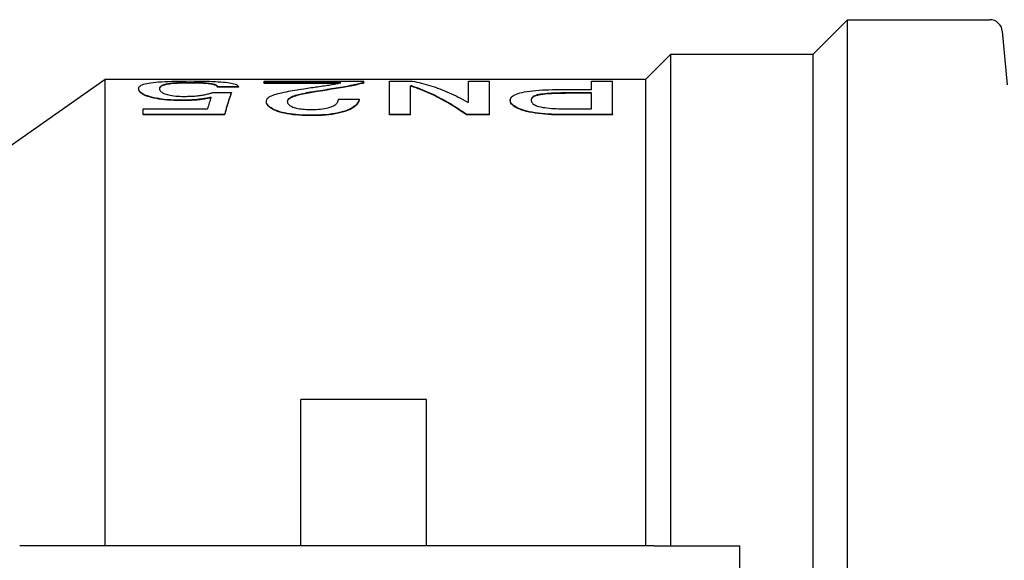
# Model space of a CAD drawing. Header units: millimetres. Extents: x 69 to 3601, y -14 to 390.
# Tile 8 of 10: x 326 to 373, y 364 to 390. Entities that reach past the tile are written whole.
import ezdxf

# ---------------------------------------------------------------- set-up
doc = ezdxf.new("R2010")
doc.units = ezdxf.units.MM
doc.layers.add('DETAIL', color=2, linetype='Continuous')

msp = doc.modelspace()

# ---------------------------------------------------------------- linework, layer by layer
at = {"layer": 'DETAIL'}
for p, q in [((364.303, 387.879), (365.953, 389.529)), ((365.953, 317.229), (365.953, 389.529)), ((365.953, 389.529), (372.753, 389.529)), ((373.351, 388.982), (373.576, 386.411)), ((356.303, 386.679), (357.503, 387.879)), ((357.503, 364.379), (357.503, 387.879)), ((357.503, 387.879), (364.303, 387.879)), ((364.303, 318.879), (364.303, 387.879)), ((321.803, 380.629), (330.443, 386.679)), ((330.443, 364.379), (330.443, 386.679)), ((330.443, 386.679), (356.303, 386.679)), ((356.303, 364.379), (356.303, 386.679)), ((332.039, 386.229), (332.039, 386.209)), ((334.454, 386.519), (334.454, 386.499)), ((336.817, 386.321), (335.817, 386.321)), ((335.817, 386.321), (335.817, 386.301)), ((336.817, 386.301), (335.817, 386.301)), ((336.817, 386.321), (336.817, 386.301)), ((338.039, 386.507), (338.039, 386.591)), ((338.039, 386.591), (342.817, 386.591)), ((341.706, 386.507), (338.039, 386.507)), ((338.039, 386.487), (338.039, 386.507)), ((341.603, 386.487), (338.039, 386.487)), ((342.817, 386.522), (342.817, 386.591)), ((342.817, 386.502), (342.817, 386.522)), ((344.039, 384.997), (344.039, 386.591)), ((344.039, 386.591), (345.135, 386.591)), ((345.039, 384.997), (345.039, 386.363)), ((345.088, 386.363), (345.039, 386.363)), ((345.088, 386.343), (345.039, 386.343)), ((345.088, 386.343), (345.088, 386.363)), ((347.817, 386.591), (348.817, 386.591)), ((347.817, 385.595), (347.817, 386.591)), ((348.817, 384.997), (348.817, 386.591)), ((352.331, 386.195), (353.706, 386.195)), ((353.706, 386.591), (354.706, 386.591)), ((353.706, 386.195), (353.706, 386.591)), ((354.706, 384.997), (354.706, 386.591)), ((335.595, 386.051), (336.484, 386.051)), ((336.484, 386.051), (336.484, 386.032)), ((340.602, 386.094), (340.602, 386.114)), ((341.595, 385.737), (342.595, 385.737)), ((342.595, 385.717), (342.595, 385.737)), ((345.868, 386.067), (345.868, 386.067)), ((352.579, 386.01), (352.579, 386.029)), ((353.706, 386.029), (352.579, 386.029)), ((353.706, 386.01), (352.579, 386.01)), ((353.706, 385.267), (353.706, 386.029)), ((332.262, 385.267), (335.331, 385.267)), ((332.262, 384.997), (332.262, 385.267)), ((334.025, 385.683), (334.025, 385.664)), ((338.15, 385.611), (338.15, 385.631)), ((347.768, 385.595), (347.817, 385.595)), ((349.817, 385.683), (349.817, 385.664)), ((352.579, 385.267), (353.706, 385.267)), ((336.15, 384.997), (332.262, 384.997)), ((332.262, 384.997), (332.262, 384.978)), ((336.15, 384.978), (332.262, 384.978)), ((336.15, 384.997), (336.15, 384.978)), ((340.303, 384.943), (340.303, 384.962)), ((345.039, 384.997), (344.039, 384.997)), ((344.039, 384.978), (344.039, 384.997)), ((345.039, 384.978), (344.039, 384.978)), ((345.039, 384.978), (345.039, 384.997)), ((348.817, 384.997), (347.722, 384.997)), ((347.722, 384.978), (347.722, 384.997)), ((348.817, 384.978), (347.722, 384.978)), ((348.817, 384.978), (348.817, 384.997)), ((354.706, 384.997), (352.284, 384.997)), ((352.284, 384.997), (352.284, 384.978)), ((354.706, 384.978), (352.284, 384.978)), ((354.706, 384.997), (354.706, 384.978)), ((339.803, 364.379), (339.803, 371.379)), ((345.803, 371.379), (339.803, 371.379)), ((345.803, 364.379), (345.803, 371.379)), ((330.851, 364.379), (326.351, 364.379)), ((356.703, 364.379), (330.851, 364.379)), ((356.703, 364.379), (360.803, 364.379)), ((360.803, 353.878), (360.803, 364.379))]:
    msp.add_line(p, q, dxfattribs=at)
at = {"layer": 'DETAIL', "flags": 128}
for points in [[(332.039, 386.229), (332.044, 386.263), (332.051, 386.289), (332.067, 386.317), (332.09, 386.344), (332.122, 386.37), (332.162, 386.395), (332.213, 386.419), (332.273, 386.441), (332.341, 386.461), (332.425, 386.481), (332.517, 386.499), (332.616, 386.515), (332.731, 386.529), (332.857, 386.543), (332.991, 386.554), (333.138, 386.565), (333.287, 386.574), (333.452, 386.581), (333.623, 386.587), (333.792, 386.592), (333.974, 386.595), (334.158, 386.598), (334.318, 386.599), (334.522, 386.6)], [(334.025, 385.683), (333.854, 385.685), (333.719, 385.689), (333.565, 385.696), (333.413, 385.707), (333.269, 385.72), (333.132, 385.737), (333.003, 385.756), (332.879, 385.778), (332.762, 385.802), (332.655, 385.828), (332.557, 385.855), (332.468, 385.883), (332.387, 385.912), (332.32, 385.941), (332.259, 385.972), (332.208, 386.002), (332.165, 386.032), (332.128, 386.062), (332.1, 386.09), (332.077, 386.119), (332.059, 386.148), (332.048, 386.176), (332.043, 386.2), (332.039, 386.229)], [(334.025, 385.664), (333.863, 385.665), (333.719, 385.669), (333.565, 385.677), (333.413, 385.687), (333.269, 385.701), (333.132, 385.717), (333.003, 385.736), (332.88, 385.758), (332.765, 385.782), (332.658, 385.808), (332.558, 385.835), (332.468, 385.864), (332.386, 385.893), (332.316, 385.923), (332.257, 385.954), (332.205, 385.984), (332.163, 386.013), (332.128, 386.042), (332.099, 386.071), (332.076, 386.1), (332.059, 386.128), (332.048, 386.156), (332.043, 386.18), (332.039, 386.209)], [(334.454, 386.519), (334.321, 386.518), (334.215, 386.517), (334.096, 386.514), (333.979, 386.51), (333.871, 386.505), (333.765, 386.499), (333.665, 386.491), (333.576, 386.482), (333.494, 386.472), (333.419, 386.461), (333.354, 386.449), (333.295, 386.435), (333.247, 386.422), (333.203, 386.407), (333.165, 386.391), (333.137, 386.376), (333.112, 386.36), (333.09, 386.341), (333.074, 386.323), (333.06, 386.305), (333.05, 386.286), (333.044, 386.267), (333.041, 386.25), (333.039, 386.228)], [(333.039, 386.228), (333.042, 386.206), (333.045, 386.188), (333.048, 386.174), (333.055, 386.156), (333.066, 386.138), (333.08, 386.119), (333.099, 386.098), (333.119, 386.079), (333.142, 386.061), (333.176, 386.039), (333.21, 386.02), (333.247, 386.003), (333.297, 385.983), (333.352, 385.965), (333.412, 385.948), (333.479, 385.932), (333.555, 385.917), (333.634, 385.903), (333.723, 385.891), (333.815, 385.882), (333.913, 385.874), (334.012, 385.869), (334.104, 385.866), (334.218, 385.865)], [(334.454, 386.499), (334.331, 386.498), (334.22, 386.497), (334.104, 386.495), (333.989, 386.491), (333.883, 386.486), (333.779, 386.48), (333.679, 386.472), (333.59, 386.464), (333.51, 386.454), (333.436, 386.443), (333.368, 386.432), (333.309, 386.419), (333.26, 386.406), (333.216, 386.392), (333.178, 386.377), (333.146, 386.361), (333.119, 386.345), (333.098, 386.328), (333.08, 386.311), (333.066, 386.293), (333.054, 386.275), (333.046, 386.256), (333.042, 386.238), (333.04, 386.221)], [(335.817, 386.321), (335.815, 386.337), (335.81, 386.35), (335.8, 386.364), (335.786, 386.378), (335.767, 386.391), (335.745, 386.403), (335.715, 386.416), (335.682, 386.428), (335.642, 386.439), (335.596, 386.45), (335.545, 386.46), (335.489, 386.469), (335.425, 386.477), (335.356, 386.485), (335.281, 386.492), (335.2, 386.499), (335.119, 386.504), (335.027, 386.508), (334.934, 386.512), (334.843, 386.514), (334.746, 386.516), (334.65, 386.518), (334.563, 386.518), (334.454, 386.519)], [(335.817, 386.301), (335.815, 386.316), (335.81, 386.33), (335.8, 386.344), (335.786, 386.358), (335.768, 386.37), (335.745, 386.383), (335.715, 386.396), (335.68, 386.408), (335.641, 386.419), (335.596, 386.43), (335.546, 386.44), (335.489, 386.449), (335.426, 386.457), (335.358, 386.465), (335.285, 386.472), (335.206, 386.478), (335.12, 386.484), (335.027, 386.488), (334.933, 386.492), (334.84, 386.495), (334.746, 386.497), (334.642, 386.498), (334.563, 386.499), (334.454, 386.499)], [(334.522, 386.6), (334.695, 386.599), (334.83, 386.598), (334.988, 386.596), (335.146, 386.594), (335.288, 386.59), (335.437, 386.586), (335.58, 386.58), (335.716, 386.574), (335.845, 386.566), (335.966, 386.557), (336.081, 386.548), (336.192, 386.536), (336.291, 386.524), (336.381, 386.511), (336.463, 386.497), (336.536, 386.482), (336.6, 386.465), (336.656, 386.447), (336.7, 386.429), (336.738, 386.409), (336.769, 386.388), (336.792, 386.366), (336.806, 386.347), (336.817, 386.321)], [(338.15, 385.631), (338.156, 385.671), (338.165, 385.702), (338.184, 385.737), (338.211, 385.772), (338.246, 385.805), (338.289, 385.836), (338.343, 385.867), (338.403, 385.896), (338.471, 385.923), (338.541, 385.947), (338.624, 385.972), (338.721, 385.998), (338.801, 386.018), (338.896, 386.04), (339.005, 386.064), (339.107, 386.086), (339.206, 386.106), (339.304, 386.125), (339.405, 386.143), (339.51, 386.162), (339.617, 386.18), (339.701, 386.193), (339.809, 386.21), (339.942, 386.23)], [(339.942, 386.23), (340.042, 386.245), (340.123, 386.257), (340.197, 386.268), (340.292, 386.282), (340.378, 386.294), (340.453, 386.305), (340.521, 386.315), (340.602, 386.327), (340.683, 386.338), (340.772, 386.351), (340.855, 386.363), (340.921, 386.372), (341.004, 386.385), (341.079, 386.396), (341.147, 386.406), (341.216, 386.418), (341.285, 386.429), (341.352, 386.441), (341.415, 386.452), (341.477, 386.463), (341.537, 386.475), (341.583, 386.483), (341.639, 386.494), (341.706, 386.507)], [(342.817, 386.522), (342.754, 386.506), (342.7, 386.491), (342.64, 386.476), (342.576, 386.461), (342.505, 386.445), (342.425, 386.428), (342.346, 386.411), (342.264, 386.394), (342.179, 386.377), (342.085, 386.359), (341.992, 386.342), (341.902, 386.326), (341.819, 386.312), (341.7, 386.291), (341.595, 386.273), (341.492, 386.256), (341.38, 386.238), (341.272, 386.22), (341.166, 386.204), (341.054, 386.186), (340.943, 386.168), (340.845, 386.152), (340.736, 386.135), (340.602, 386.114)], [(342.817, 386.502), (342.756, 386.486), (342.7, 386.472), (342.64, 386.456), (342.575, 386.441), (342.503, 386.425), (342.425, 386.408), (342.348, 386.391), (342.268, 386.375), (342.179, 386.357), (342.085, 386.339), (341.989, 386.322), (341.902, 386.306), (341.817, 386.291), (341.706, 386.272), (341.594, 386.253), (341.491, 386.236), (341.385, 386.219), (341.272, 386.201), (341.18, 386.186), (341.064, 386.168), (340.939, 386.148), (340.843, 386.132), (340.736, 386.115), (340.602, 386.094)], [(347.722, 384.997), (347.612, 385.075), (347.502, 385.15), (347.392, 385.224), (347.283, 385.296), (347.173, 385.367), (347.063, 385.435), (346.953, 385.502), (346.844, 385.567), (346.734, 385.631), (346.624, 385.692), (346.515, 385.752), (346.405, 385.81), (346.295, 385.866), (346.185, 385.92), (346.076, 385.972), (345.966, 386.023), (345.856, 386.072), (345.746, 386.119), (345.637, 386.164), (345.527, 386.208), (345.417, 386.249), (345.307, 386.289), (345.198, 386.327), (345.088, 386.363)], [(347.722, 384.978), (347.612, 385.056), (347.502, 385.131), (347.392, 385.205), (347.283, 385.277), (347.173, 385.348), (347.063, 385.416), (346.953, 385.483), (346.844, 385.548), (346.734, 385.611), (346.624, 385.673), (346.515, 385.732), (346.405, 385.79), (346.295, 385.846), (346.185, 385.9), (346.076, 385.953), (345.966, 386.004), (345.856, 386.052), (345.746, 386.099), (345.637, 386.145), (345.527, 386.188), (345.417, 386.23), (345.307, 386.269), (345.198, 386.307), (345.088, 386.343)], [(345.135, 386.591), (345.245, 386.57), (345.354, 386.547), (345.464, 386.523), (345.574, 386.497), (345.683, 386.469), (345.793, 386.439), (345.903, 386.407), (346.013, 386.374), (346.122, 386.338), (346.232, 386.301), (346.342, 386.263), (346.452, 386.222), (346.561, 386.179), (346.671, 386.135), (346.781, 386.089), (346.891, 386.041), (347, 385.992), (347.11, 385.94), (347.22, 385.887), (347.33, 385.832), (347.439, 385.776), (347.549, 385.717), (347.659, 385.657), (347.768, 385.595)], [(349.817, 385.683), (349.822, 385.728), (349.832, 385.762), (349.852, 385.801), (349.883, 385.839), (349.923, 385.875), (349.972, 385.909), (350.032, 385.942), (350.106, 385.974), (350.187, 386.003), (350.279, 386.029), (350.384, 386.054), (350.502, 386.078), (350.625, 386.099), (350.757, 386.118), (350.897, 386.135), (351.039, 386.148), (351.19, 386.16), (351.351, 386.171), (351.51, 386.179), (351.668, 386.185), (351.836, 386.189), (352.002, 386.193), (352.147, 386.194), (352.331, 386.195)], [(335.503, 385.818), (335.443, 385.805), (335.393, 385.794), (335.353, 385.786), (335.302, 385.776), (335.248, 385.766), (335.192, 385.757), (335.132, 385.747), (335.072, 385.739), (335.012, 385.73), (334.952, 385.723), (334.891, 385.717), (334.832, 385.711), (334.772, 385.706), (334.71, 385.701), (334.645, 385.697), (334.577, 385.694), (334.507, 385.691), (334.434, 385.689), (334.369, 385.687), (334.301, 385.685), (334.23, 385.684), (334.177, 385.684), (334.109, 385.684), (334.025, 385.683)], [(335.495, 385.797), (335.441, 385.785), (335.395, 385.775), (335.348, 385.766), (335.298, 385.756), (335.244, 385.746), (335.187, 385.737), (335.126, 385.727), (335.066, 385.718), (335.006, 385.71), (334.946, 385.703), (334.887, 385.697), (334.828, 385.691), (334.767, 385.686), (334.702, 385.682), (334.634, 385.677), (334.565, 385.674), (334.497, 385.671), (334.432, 385.669), (334.367, 385.667), (334.296, 385.666), (334.229, 385.665), (334.176, 385.665), (334.108, 385.664), (334.025, 385.664)], [(334.218, 385.865), (334.306, 385.866), (334.378, 385.867), (334.434, 385.868), (334.505, 385.87), (334.576, 385.873), (334.646, 385.877), (334.718, 385.882), (334.786, 385.887), (334.853, 385.893), (334.916, 385.9), (334.978, 385.908), (335.036, 385.917), (335.09, 385.925), (335.143, 385.935), (335.196, 385.945), (335.247, 385.956), (335.298, 385.967), (335.348, 385.98), (335.391, 385.991), (335.434, 386.003), (335.477, 386.015), (335.508, 386.024), (335.548, 386.037), (335.595, 386.051)], [(336.484, 386.051), (336.47, 386.017), (336.456, 385.982), (336.442, 385.946), (336.428, 385.91), (336.414, 385.872), (336.4, 385.834), (336.387, 385.795), (336.373, 385.754), (336.359, 385.714), (336.345, 385.672), (336.331, 385.629), (336.317, 385.586), (336.303, 385.541), (336.289, 385.496), (336.275, 385.45), (336.262, 385.403), (336.248, 385.355), (336.234, 385.307), (336.22, 385.257), (336.206, 385.207), (336.192, 385.156), (336.178, 385.104), (336.164, 385.051), (336.15, 384.997)], [(336.484, 386.032), (336.47, 385.998), (336.456, 385.963), (336.442, 385.927), (336.428, 385.89), (336.414, 385.853), (336.4, 385.814), (336.387, 385.775), (336.373, 385.735), (336.359, 385.694), (336.345, 385.652), (336.331, 385.61), (336.317, 385.566), (336.303, 385.522), (336.289, 385.477), (336.275, 385.431), (336.262, 385.384), (336.248, 385.336), (336.234, 385.287), (336.22, 385.238), (336.206, 385.188), (336.192, 385.137), (336.178, 385.085), (336.164, 385.032), (336.15, 384.978)], [(340.602, 386.114), (340.493, 386.097), (340.403, 386.083), (340.332, 386.072), (340.25, 386.058), (340.164, 386.043), (340.073, 386.026), (339.983, 386.009), (339.9, 385.992), (339.824, 385.976), (339.746, 385.958), (339.67, 385.939), (339.602, 385.92), (339.53, 385.899), (339.465, 385.877), (339.406, 385.855), (339.353, 385.832), (339.306, 385.809), (339.265, 385.785), (339.229, 385.758), (339.2, 385.731), (339.178, 385.705), (339.164, 385.677), (339.156, 385.651), (339.15, 385.619)], [(340.602, 386.094), (340.493, 386.078), (340.406, 386.064), (340.334, 386.053), (340.254, 386.039), (340.169, 386.024), (340.078, 386.008), (339.987, 385.99), (339.901, 385.973), (339.821, 385.955), (339.747, 385.938), (339.68, 385.922), (339.61, 385.903), (339.539, 385.882), (339.475, 385.861), (339.417, 385.84), (339.364, 385.818), (339.316, 385.794), (339.272, 385.77), (339.235, 385.743), (339.204, 385.717), (339.182, 385.69), (339.167, 385.664), (339.158, 385.637), (339.152, 385.608)], [(342.595, 385.737), (342.584, 385.692), (342.573, 385.654), (342.555, 385.612), (342.53, 385.568), (342.499, 385.524), (342.463, 385.482), (342.415, 385.436), (342.362, 385.391), (342.303, 385.349), (342.231, 385.306), (342.15, 385.263), (342.058, 385.221), (341.955, 385.181), (341.843, 385.143), (341.717, 385.108), (341.585, 385.076), (341.444, 385.048), (341.293, 385.024), (341.136, 385.004), (340.978, 384.988), (340.809, 384.976), (340.638, 384.968), (340.491, 384.964), (340.303, 384.962)], [(342.595, 385.717), (342.584, 385.673), (342.573, 385.635), (342.555, 385.593), (342.53, 385.548), (342.5, 385.506), (342.463, 385.463), (342.415, 385.416), (342.362, 385.372), (342.301, 385.328), (342.231, 385.286), (342.151, 385.244), (342.058, 385.202), (341.954, 385.161), (341.84, 385.124), (341.717, 385.089), (341.584, 385.057), (341.442, 385.029), (341.293, 385.005), (341.138, 384.985), (340.979, 384.969), (340.809, 384.957), (340.635, 384.949), (340.491, 384.945), (340.303, 384.943)], [(340.322, 385.234), (340.44, 385.236), (340.535, 385.24), (340.639, 385.247), (340.744, 385.258), (340.841, 385.27), (340.931, 385.285), (341.017, 385.302), (341.102, 385.322), (341.179, 385.343), (341.252, 385.366), (341.312, 385.389), (341.366, 385.415), (341.412, 385.441), (341.451, 385.468), (341.484, 385.496), (341.51, 385.523), (341.533, 385.55), (341.551, 385.578), (341.565, 385.605), (341.577, 385.632), (341.586, 385.659), (341.59, 385.68), (341.593, 385.706), (341.595, 385.737)], [(352.579, 386.029), (352.453, 386.029), (352.351, 386.028), (352.238, 386.026), (352.119, 386.024), (352.006, 386.021), (351.9, 386.017), (351.784, 386.011), (351.68, 386.005), (351.574, 385.997), (351.463, 385.987), (351.367, 385.977), (351.272, 385.964), (351.182, 385.948), (351.107, 385.931), (351.04, 385.911), (350.986, 385.89), (350.94, 385.867), (350.902, 385.842), (350.874, 385.818), (350.852, 385.792), (350.835, 385.765), (350.825, 385.739), (350.82, 385.714), (350.817, 385.683)], [(352.579, 386.01), (352.462, 386.009), (352.355, 386.008), (352.242, 386.007), (352.129, 386.005), (352.022, 386.002), (351.908, 385.997), (351.792, 385.992), (351.687, 385.986), (351.584, 385.979), (351.481, 385.97), (351.382, 385.959), (351.285, 385.946), (351.193, 385.931), (351.115, 385.914), (351.05, 385.895), (350.994, 385.874), (350.946, 385.851), (350.908, 385.828), (350.879, 385.804), (350.856, 385.778), (350.838, 385.752), (350.826, 385.724), (350.821, 385.7), (350.818, 385.673)], [(340.303, 384.962), (340.136, 384.964), (340.004, 384.967), (339.854, 384.973), (339.698, 384.982), (339.553, 384.994), (339.418, 385.008), (339.282, 385.027), (339.144, 385.05), (339.02, 385.074), (338.905, 385.101), (338.795, 385.132), (338.689, 385.167), (338.594, 385.202), (338.51, 385.239), (338.438, 385.275), (338.372, 385.315), (338.314, 385.356), (338.268, 385.395), (338.23, 385.435), (338.199, 385.475), (338.177, 385.514), (338.162, 385.553), (338.155, 385.588), (338.15, 385.631)], [(340.303, 384.943), (340.139, 384.945), (340.005, 384.948), (339.854, 384.954), (339.699, 384.963), (339.555, 384.975), (339.418, 384.989), (339.281, 385.008), (339.145, 385.03), (339.02, 385.055), (338.904, 385.082), (338.793, 385.114), (338.689, 385.148), (338.595, 385.183), (338.511, 385.219), (338.438, 385.256), (338.372, 385.296), (338.314, 385.336), (338.268, 385.376), (338.231, 385.415), (338.2, 385.455), (338.177, 385.495), (338.162, 385.535), (338.155, 385.569), (338.15, 385.611)], [(339.15, 385.619), (339.154, 385.592), (339.159, 385.569), (339.164, 385.552), (339.175, 385.529), (339.19, 385.507), (339.209, 385.484), (339.233, 385.461), (339.262, 385.438), (339.295, 385.416), (339.332, 385.395), (339.373, 385.374), (339.418, 385.354), (339.474, 385.333), (339.532, 385.315), (339.591, 385.299), (339.658, 385.285), (339.738, 385.271), (339.813, 385.261), (339.892, 385.252), (339.978, 385.245), (340.063, 385.24), (340.147, 385.237), (340.226, 385.235), (340.322, 385.234)], [(352.284, 384.997), (352.102, 384.999), (351.958, 385.002), (351.793, 385.007), (351.628, 385.016), (351.472, 385.027), (351.314, 385.042), (351.155, 385.06), (351.006, 385.081), (350.867, 385.105), (350.73, 385.132), (350.601, 385.162), (350.48, 385.196), (350.37, 385.231), (350.264, 385.269), (350.174, 385.308), (350.095, 385.347), (350.024, 385.39), (349.965, 385.432), (349.918, 385.474), (349.879, 385.517), (349.85, 385.559), (349.832, 385.601), (349.823, 385.638), (349.817, 385.683)], [(352.284, 384.978), (352.105, 384.98), (351.959, 384.983), (351.793, 384.989), (351.628, 384.997), (351.473, 385.008), (351.314, 385.023), (351.154, 385.041), (351.002, 385.063), (350.859, 385.087), (350.724, 385.114), (350.598, 385.144), (350.48, 385.177), (350.37, 385.212), (350.266, 385.249), (350.172, 385.289), (350.091, 385.33), (350.022, 385.372), (349.965, 385.413), (349.918, 385.455), (349.879, 385.498), (349.85, 385.54), (349.831, 385.582), (349.823, 385.619), (349.817, 385.664)], [(350.817, 385.683), (350.82, 385.652), (350.825, 385.626), (350.835, 385.598), (350.852, 385.568), (350.874, 385.539), (350.901, 385.511), (350.938, 385.481), (350.984, 385.454), (351.041, 385.426), (351.107, 385.401), (351.182, 385.379), (351.272, 385.358), (351.367, 385.34), (351.464, 385.325), (351.572, 385.312), (351.677, 385.301), (351.786, 385.292), (351.899, 385.284), (352.011, 385.279), (352.124, 385.274), (352.238, 385.271), (352.35, 385.268), (352.453, 385.267), (352.579, 385.267)]]:
    msp.add_lwpolyline(points, dxfattribs=at)
at = {"layer": 'DETAIL'}
msp.add_arc((372.753, 388.929), 0.6, 5, 90, dxfattribs=at)
msp.add_ellipse((335.417, 353.169), major_axis=(0.703, 33.53), ratio=0.077763, start_param=0.231386, end_param=0.295044, dxfattribs=at)

doc.saveas('drawing.dxf')
